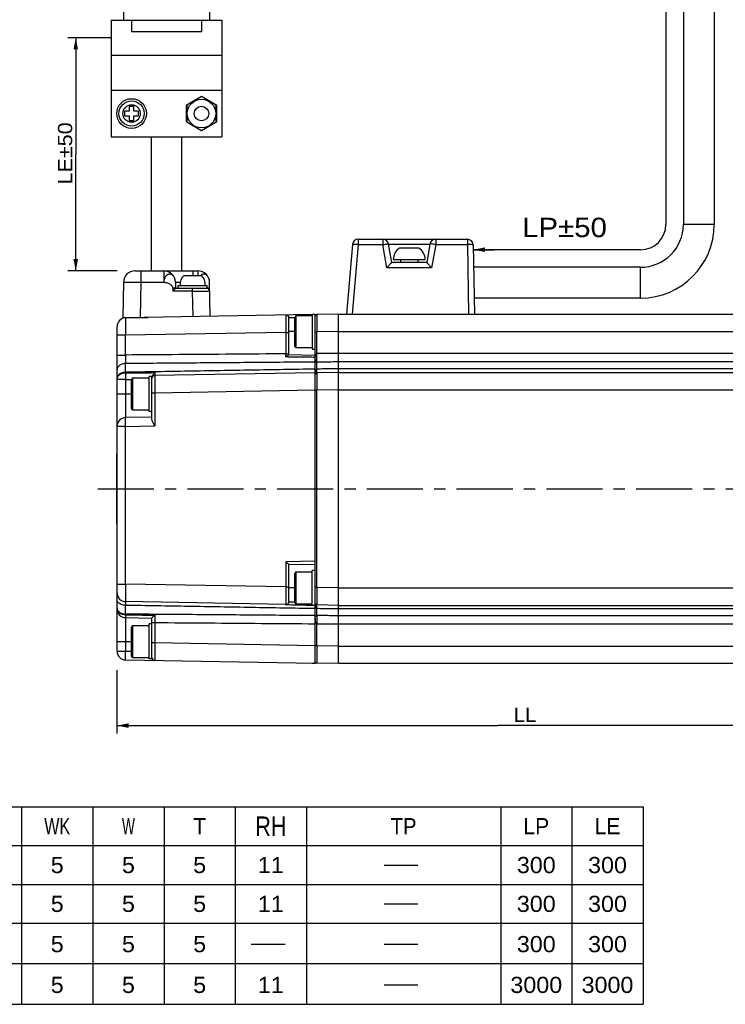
# Model space of a CAD drawing. Extents: x -74 to 556, y -100 to 345.
# Tile 5 of 19: x 124 to 233, y 108 to 260. Entities that reach past the tile are written whole.
import ezdxf
from ezdxf.enums import TextEntityAlignment as Align

# ---------------------------------------------------------------- set-up
doc = ezdxf.new("R2010")
doc.units = 0
doc.header["$LTSCALE"] = 23.1
doc.header["$MEASUREMENT"] = 0
doc.linetypes.add('CENTER', pattern=[0.6, 0.375, -0.075, 0.075, -0.075])
doc.layers.get('0').update_dxf_attribs({"linetype": 'CONTINUOUS'})
doc.layers.add('8_ALL_NOTES_BALLOONS_SYMBOLS_GT', color=7, linetype='CONTINUOUS')
doc.layers.add('DEFAULT_1', color=7, linetype='CENTER')
doc.styles.add('TEXTSTYLE_0', font='txt', dxfattribs={"width": 0.8})
doc.dimstyles.new('DIMSTYLE_3', dxfattribs={"dimtxt": 2.2, "dimasz": 0.18, "dimexe": 0.18, "dimexo": 0.0625, "dimgap": 0.09, "dimtad": 0, "dimtih": 1, "dimtoh": 1, "dimdec": 4, "dimlfac": 1.111111, "dimzin": 0, "dimdsep": 46, "dimtxsty": 'Standard', "dimcen": 0.09, "dimadec": 0, "dimazin": 0, "dimtp": 1e-05, "dimtm": 1e-05, "dimtfac": 1, "dimtdec": 4, "dimtofl": 0, "dimtmove": 0, "dimatfit": 0, "dimfxl": 0, "dimtolj": 1, "dimtzin": 0, "dimarcsym": 0})

# ---------------------------------------------------------------- blocks, each defined once
blk = doc.blocks.new('*D2')
at = {"color": 7, "linetype": 'Continuous'}
for p, q in [((137.89, 257.45), (131.23, 257.45)), ((132.43, 257.45), (132.43, 239.45)), ((132.43, 221.45), (132.43, 239.45)), ((138.83, 221.45), (131.23, 221.45))]:
    blk.add_line(p, q, dxfattribs=at)
for points in [[(132.78, 255.65), (132.43, 257.45), (132.08, 255.65)], [(132.08, 223.25), (132.43, 221.45), (132.78, 223.25)]]:
    blk.add_solid(points, dxfattribs=at)
at = {"color": 7, "linetype": 'Continuous', "style": 'TEXTSTYLE_0', "width": 0.97037}
blk.add_text('LE%%p50', height=2.2, rotation=90, dxfattribs=at).set_placement((131.88, 234.78), (131.88, 244.39), align=Align.FIT)
blk = doc.blocks.new('*D5')
at = {"color": 7, "linetype": 'Continuous'}
for p, q in [((138.8, 159.76), (138.8, 149.98)), ((256.43, 159.76), (256.43, 149.98)), ((138.8, 151.18), (197.62, 151.18)), ((256.43, 151.18), (197.62, 151.18))]:
    blk.add_line(p, q, dxfattribs=at)
for points in [[(140.6, 151.53), (138.8, 151.18), (140.6, 150.83)], [(254.63, 150.83), (256.43, 151.18), (254.63, 151.53)]]:
    blk.add_solid(points, dxfattribs=at)
at = {"color": 7, "linetype": 'Continuous', "style": 'TEXTSTYLE_0', "width": 0.96}
blk.add_text('LL', height=2.2, dxfattribs=at).set_placement((200.08, 151.73), (203.6, 151.73), align=Align.FIT)

msp = doc.modelspace()

# ---------------------------------------------------------------- linework, layer by layer
at = {"color": 7, "linetype": 'Continuous'}
for p, q in [((139.793777, 270.770477), (139.793777, 260.150477)), ((153.113777, 270.770477), (153.113777, 260.150477)), ((223.583777, 264.613088), (223.583777, 228.613088)), ((226.283777, 264.613088), (226.283777, 228.613088)), ((231.053777, 264.613088), (231.053777, 228.613088)), ((137.903777, 260.150477), (137.903777, 242.150477)), ((137.903777, 260.150477), (155.003777, 260.150477)), ((141.053777, 260.150477), (141.053777, 258.350477)), ((151.853777, 260.150477), (151.853777, 258.350477)), ((155.003777, 260.150477), (155.003777, 242.150477)), ((151.853777, 258.350477), (141.053777, 258.350477)), ((137.903777, 254.750477), (155.003777, 254.750477)), ((137.903777, 249.350477), (155.003777, 249.350477)), ((151.853777, 248.382977), (149.468777, 247.005996)), ((151.853777, 248.360477), (149.603777, 247.061439)), ((154.238777, 247.005996), (151.853777, 248.382977)), ((154.103777, 247.061439), (151.853777, 248.360477)), ((140.693777, 246.830477), (140.693777, 246.110477)), ((141.413777, 246.830477), (140.693777, 246.830477)), ((141.413777, 246.110477), (141.413777, 246.830477)), ((149.468777, 247.005996), (149.468777, 244.494957)), ((149.603777, 247.061439), (149.603777, 244.439515)), ((154.103777, 244.439515), (154.103777, 247.061439)), ((154.238777, 244.494957), (154.238777, 247.005996)), ((139.973777, 246.110477), (139.973777, 245.390477)), ((140.693777, 246.110477), (139.973777, 246.110477)), ((139.973777, 245.390477), (140.693777, 245.390477)), ((140.693777, 245.390477), (140.693777, 244.670477)), ((142.133777, 246.110477), (141.413777, 246.110477)), ((141.413777, 244.670477), (141.413777, 245.390477)), ((141.413777, 245.390477), (142.133777, 245.390477)), ((142.133777, 245.390477), (142.133777, 246.110477)), ((140.693777, 244.670477), (141.413777, 244.670477)), ((149.468777, 244.494957), (151.853777, 243.117977)), ((149.603777, 244.439515), (151.853777, 243.140477)), ((151.853777, 243.117977), (154.238777, 244.494957)), ((151.853777, 243.140477), (154.103777, 244.439515)), ((137.903777, 242.150477), (155.003777, 242.150477)), ((144.068777, 242.150477), (144.068777, 221.450477)), ((148.838777, 221.450477), (148.838777, 242.150477)), ((231.053777, 228.613088), (226.283777, 228.613088)), ((175.170517, 225.502417), (174.230588, 214.758977)), ((176.067093, 225.502417), (175.127163, 214.758977)), ((176.067093, 226.323977), (176.067093, 225.502417)), ((176.067093, 226.323977), (192.930125, 226.323977)), ((176.067093, 225.502417), (179.84881, 225.502417)), ((179.84881, 226.323977), (179.84881, 225.502417)), ((180.483587, 221.902417), (179.84881, 225.502417)), ((181.238777, 222.723977), (180.735137, 225.58026)), ((180.735137, 225.58026), (187.142417, 225.58026)), ((187.142417, 225.58026), (186.638777, 222.723977)), ((188.028744, 225.502417), (187.393967, 221.902417)), ((188.028744, 226.323977), (188.028744, 225.502417)), ((188.028744, 225.502417), (192.930125, 225.502417)), ((192.930125, 226.323977), (192.930125, 225.502417)), ((192.930125, 225.502417), (193.117653, 214.758977)), ((193.829988, 225.439684), (194.016421, 214.758977)), ((182.453777, 224.973977), (185.423777, 224.973977)), ((219.668777, 224.698088), (193.842933, 224.698088)), ((186.641154, 222.723977), (181.236401, 222.723977)), ((181.46382, 223.173977), (186.413734, 223.173977)), ((182.588777, 223.173977), (182.588777, 222.723977)), ((185.288777, 223.173977), (185.288777, 222.723977)), ((141.598309, 221.450477), (151.309246, 221.450477)), ((142.498172, 221.450477), (142.498172, 219.681891)), ((146.034922, 221.450477), (146.034922, 219.681891)), ((149.153814, 220.730477), (151.85374, 220.730477)), ((150.534237, 221.450477), (150.534237, 220.730477)), ((151.309246, 221.450477), (151.309246, 220.730477)), ((187.393967, 221.902417), (180.483587, 221.902417)), ((219.668777, 221.998088), (193.890062, 221.998088)), ((219.668777, 217.228088), (219.668777, 221.998088)), ((139.798583, 219.681891), (139.703777, 214.250477)), ((142.498172, 219.681891), (142.403366, 214.250477)), ((142.498172, 219.681891), (146.034922, 219.681891)), ((147.834648, 219.681891), (147.850906, 218.750477)), ((148.253777, 218.750477), (148.253777, 219.200477)), ((148.253777, 219.200477), (152.753777, 219.200477)), ((152.753777, 218.750477), (152.753777, 219.200477)), ((153.200859, 214.417654), (153.108971, 219.681891)), ((147.400974, 218.750477), (147.408692, 218.30833)), ((150.433358, 218.30833), (147.408692, 218.30833)), ((147.85084, 218.750477), (152.753777, 218.750477)), ((150.433358, 218.750477), (150.433358, 218.30833)), ((150.433358, 218.30833), (150.502092, 214.370547)), ((219.668777, 217.228088), (193.973322, 217.228088)), ((168.954822, 214.69264), (140.130216, 214.189505)), ((166.409662, 214.527476), (166.253777, 214.257476)), ((166.409662, 214.527476), (166.409662, 209.577476)), ((166.409662, 214.527476), (168.953777, 214.527476)), ((168.953777, 214.752476), (168.953777, 209.352476)), ((168.953777, 214.752476), (169.403777, 214.752476)), ((169.403777, 208.381783), (169.403777, 214.752476)), ((173.003777, 214.758977), (169.669065, 214.700769)), ((173.003777, 160.758977), (173.003777, 214.758977)), ((173.003777, 214.758977), (248.783777, 214.758977)), ((139.703777, 214.250477), (143.623294, 214.250477)), ((140.603777, 214.250477), (140.603777, 214.197771)), ((166.254862, 214.195307), (165.353777, 214.179578)), ((165.353777, 208.452476), (165.353777, 214.17186)), ((166.253777, 209.847476), (166.253777, 214.257476)), ((138.803777, 162.678243), (138.803777, 212.83971)), ((140.130216, 211.489916), (138.803777, 211.489916)), ((164.895924, 211.922203), (140.130216, 211.489916)), ((140.130216, 208.432599), (140.130216, 211.489916)), ((164.895924, 211.922203), (164.895924, 208.620034)), ((164.895924, 211.922203), (165.353777, 211.922203)), ((166.253777, 212.052476), (165.353777, 212.052476)), ((169.403777, 212.00118), (169.669065, 212.00118)), ((173.003777, 212.059388), (169.669065, 212.00118)), ((169.669065, 208.647905), (169.669065, 212.00118)), ((173.003777, 212.058977), (248.783777, 212.058977)), ((138.803777, 208.432599), (140.130216, 208.432599)), ((164.895924, 208.620034), (165.353777, 208.620034)), ((169.403777, 208.381783), (165.345016, 208.452629)), ((166.409662, 209.577476), (166.253777, 209.847476)), ((166.409662, 209.577476), (168.953777, 209.577476)), ((168.953777, 209.352476), (169.403777, 209.352476)), ((173.003777, 208.672969), (169.669065, 208.647905)), ((248.783777, 208.673087), (173.003777, 208.673087)), ((140.130216, 205.763465), (140.130216, 207.114831)), ((169.403777, 160.765478), (169.403777, 208.372136)), ((169.669065, 206.264328), (169.669065, 207.33989)), ((248.783777, 207.365955), (173.003777, 207.365955)), ((169.403777, 205.700477), (144.645924, 205.268327)), ((173.003777, 205.758977), (169.669065, 205.700769)), ((248.783777, 206.321477), (173.003777, 206.321477)), ((173.003777, 205.758977), (248.783777, 205.758977)), ((140.130216, 204.661436), (138.803777, 204.661436)), ((140.130216, 204.661436), (140.130216, 198.757872)), ((141.209662, 204.903977), (141.053777, 204.633977)), ((141.053777, 200.223977), (141.053777, 204.633977)), ((141.209662, 204.903977), (141.209662, 199.953977)), ((141.209662, 204.903977), (143.753777, 204.903977)), ((143.753777, 199.728977), (143.753777, 205.128977)), ((144.203777, 205.128977), (143.753777, 205.128977)), ((144.203777, 198.47835), (144.203777, 205.128977)), ((138.803777, 202.428977), (141.053777, 202.428977)), ((144.645924, 202.568738), (144.203777, 202.568738)), ((169.403777, 203.000888), (144.645924, 202.568738)), ((144.645924, 202.568738), (144.645924, 197.4869)), ((169.403777, 203.00118), (169.669065, 203.00118)), ((173.003777, 203.059388), (169.669065, 203.00118)), ((169.669065, 172.516773), (169.669065, 203.00118)), ((173.003777, 203.058977), (248.783777, 203.058977)), ((141.209662, 199.953977), (141.053777, 200.223977)), ((141.209662, 199.953977), (143.753777, 199.953977)), ((144.203777, 199.728977), (143.753777, 199.728977)), ((144.203777, 198.828977), (140.130216, 198.757872)), ((140.130216, 197.408078), (138.803777, 197.408078)), ((140.130216, 197.408078), (144.645924, 197.4869)), ((140.130216, 173.028037), (140.130216, 197.408078)), ((138.713777, 193.158977), (138.713777, 182.358977)), ((138.713777, 193.158977), (138.803777, 193.158977)), ((138.713777, 182.358977), (138.803777, 182.358977)), ((169.403777, 176.579875), (164.895924, 176.50119)), ((164.895924, 176.50119), (164.895924, 172.59575)), ((165.352651, 176.058957), (169.403777, 176.12967)), ((165.353777, 170.339844), (165.353777, 176.058977)), ((168.953777, 169.758977), (168.953777, 175.158977)), ((169.403777, 175.158977), (168.953777, 175.158977)), ((166.409662, 174.933977), (166.253777, 174.663977)), ((166.253777, 170.253977), (166.253777, 174.663977)), ((166.409662, 174.933977), (168.953777, 174.933977)), ((166.409662, 174.933977), (166.409662, 169.983977)), ((138.803777, 173.028037), (140.130216, 173.028037)), ((164.895924, 172.59575), (140.130216, 173.028037)), ((164.895924, 172.59575), (165.353777, 172.59575)), ((166.253777, 172.458977), (165.353777, 172.458977)), ((169.669065, 172.516773), (169.403777, 172.516773)), ((173.003777, 172.458565), (169.669065, 172.516773)), ((173.003777, 172.458977), (248.783777, 172.458977)), ((164.895924, 169.896162), (140.130216, 170.328449)), ((140.130216, 168.403122), (140.130216, 169.754488)), ((166.409662, 169.983977), (166.253777, 170.253977)), ((166.409662, 169.983977), (168.953777, 169.983977)), ((169.403777, 169.758977), (168.953777, 169.758977)), ((173.003777, 169.758977), (169.669065, 169.817184)), ((169.669065, 168.178064), (169.669065, 169.253626)), ((173.003777, 169.758977), (248.783777, 169.758977)), ((248.783777, 169.196477), (173.003777, 169.196477)), ((140.130216, 167.857081), (140.130216, 162.678243)), ((140.130216, 167.857081), (144.203777, 167.785977)), ((144.203777, 161.485977), (144.203777, 167.810036)), ((248.783777, 168.151998), (173.003777, 168.151998)), ((141.209662, 166.660977), (141.053777, 166.390977)), ((141.053777, 161.980977), (141.053777, 166.390977)), ((141.209662, 166.660977), (141.209662, 161.710977)), ((141.209662, 166.660977), (143.753777, 166.660977)), ((143.753777, 161.485977), (143.753777, 166.885977)), ((144.203777, 166.885977), (143.753777, 166.885977)), ((144.645924, 167.051051), (144.203777, 167.051051)), ((144.645924, 167.051051), (144.645924, 163.949215)), ((173.003777, 166.844985), (169.669065, 166.870048)), ((169.669065, 163.516773), (169.669065, 166.870048)), ((248.783777, 166.844867), (173.003777, 166.844867)), ((138.803777, 164.185977), (141.053777, 164.185977)), ((144.645924, 163.949215), (144.203777, 163.949215)), ((169.403777, 163.517065), (144.645924, 163.949215)), ((169.669065, 163.516773), (169.403777, 163.516773)), ((173.003777, 163.458565), (169.669065, 163.516773)), ((173.003777, 163.458977), (248.783777, 163.458977)), ((138.803777, 162.678243), (140.130216, 162.678243)), ((140.130216, 162.678243), (141.053777, 162.662122)), ((140.130216, 161.328449), (169.403777, 160.817477)), ((141.209662, 161.710977), (141.053777, 161.980977)), ((141.209662, 161.710977), (143.753777, 161.710977)), ((144.203777, 161.485977), (143.753777, 161.485977)), ((168.953777, 160.765478), (168.953777, 160.825331)), ((169.403777, 160.765478), (168.953777, 160.765478)), ((173.003777, 160.758977), (169.669065, 160.817184)), ((248.783777, 160.758977), (173.003777, 160.758977)), ((6.067737, 138.634899), (220.067737, 138.634899)), ((124.067737, 138.634899), (124.067737, 108.115279)), ((135.067737, 138.634899), (135.067737, 108.115279)), ((146.067737, 138.634899), (146.067737, 108.115279)), ((157.067737, 138.634899), (157.067737, 108.115279)), ((168.067737, 138.634899), (168.067737, 108.115279)), ((198.067737, 138.634899), (198.067737, 108.115279)), ((209.067737, 138.634899), (209.067737, 108.115279)), ((220.067737, 138.634899), (220.067737, 108.115279)), ((6.067737, 132.634899), (220.067737, 132.634899)), ((180.046904, 129.634902), (185.255235, 129.634902)), ((6.067737, 126.634899), (220.067737, 126.634899)), ((180.046904, 123.634905), (185.255235, 123.634905)), ((6.067737, 120.634899), (220.067737, 120.634899)), ((159.546898, 117.415411), (164.755241, 117.415411)), ((180.046904, 117.415411), (185.255235, 117.415411)), ((6.067737, 114.41541), (220.067737, 114.41541)), ((180.046904, 111.115276), (185.255235, 111.115276)), ((6.067737, 108.115279), (220.067737, 108.115279))]:
    msp.add_line(p, q, dxfattribs=at)
for points in [[(176.067093, 225.502417), (175.836132, 225.519823), (175.62076, 225.530759), (175.435512, 225.534489), (175.292893, 225.530759), (175.202529, 225.519823), (175.170517, 225.502417)], [(179.84881, 225.502417), (180.043494, 225.534569), (180.229383, 225.561415), (180.396538, 225.581496), (180.536773, 225.593826), (180.643122, 225.59779), (180.710349, 225.593193), (180.735137, 225.58026)], [(188.028744, 225.502417), (187.83406, 225.534569), (187.648171, 225.561415), (187.481016, 225.581496), (187.340782, 225.593826), (187.234432, 225.59779), (187.167206, 225.593193), (187.142417, 225.58026)], [(193.829988, 225.439684), (193.799031, 225.459426), (193.708974, 225.476757), (193.565941, 225.490498), (193.379662, 225.499715), (193.162807, 225.50378), (192.930125, 225.502417)], [(140.130216, 197.408078), (140.12493, 197.757095), (140.121598, 198.082694), (140.120462, 198.362381), (140.121598, 198.576991), (140.12493, 198.711863), (140.130216, 198.757872)], [(140.130216, 161.328449), (140.12493, 161.374458), (140.121598, 161.50933), (140.120462, 161.72394), (140.121598, 162.003627), (140.12493, 162.329226), (140.130216, 162.678243)]]:
    msp.add_lwpolyline(points, dxfattribs=at)
for centre, radius in [((141.053777, 245.750477), 2.295), ((141.053777, 245.750477), 1.945329), ((141.053777, 245.750477), 1.35), ((151.853777, 245.750477), 2.205), ((151.853777, 245.750477), 1.125)]:
    msp.add_circle(centre, radius, dxfattribs=at)
for centre, radius, start, end in [((219.668777, 228.613088), 3.915, 270, 360), ((219.668777, 228.613088), 6.615, 270, 360), ((219.668777, 228.613088), 11.385, 270, 360), ((176.067093, 225.423977), 0.9, 90, 175), ((179.84881, 225.423977), 0.9, 10, 90), ((188.028744, 225.423977), 0.9, 90, 170), ((192.930125, 225.423977), 0.9, 1, 90), ((183.712846, 223.109239), 2.25, 124.02717115, 178.35124136), ((184.164709, 223.109239), 2.25, 1.64875864, 55.97282885), ((141.59831, 219.650477), 1.8, 90.00003578, 179.00000062), ((146.034922, 219.650477), 1.8, 1, 90), ((150.358448, 219.393029), 1.8, 132.01012212, 186.14087439), ((151.309246, 219.650477), 1.8, 1, 90), ((150.649106, 219.393029), 1.8, 353.85912561, 47.98987788), ((152.683016, 218.300477), 0.45, 1, 90), ((164.903777, 214.17186), 0.45, 0, 91), ((169.673777, 214.43081), 0.27, 91, 180), ((140.153777, 212.83971), 1.35, 91, 180), ((169.673777, 205.43081), 0.27, 91, 164.99530332), ((144.653777, 204.818395), 0.45, 91, 180), ((140.153777, 197.408078), 1.35, 91, 180), ((140.153777, 171.678243), 1.35, 180, 269), ((140.153777, 169.206875), 1.35, 180.00000048, 269.00000002), ((164.903777, 170.346093), 0.45, 269, 360), ((169.673777, 170.087143), 0.27, 180, 269), ((140.153777, 162.678243), 1.35, 180, 269), ((144.653777, 161.699558), 0.45, 180, 269), ((169.673777, 161.087143), 0.27, 202.25, 269)]:
    msp.add_arc(centre, radius, start, end, dxfattribs=at)
for points in [[(181.236401, 222.723977), (181.203876, 222.702279), (181.141859, 222.643496), (181.057863, 222.556303), (180.957827, 222.447702), (180.846507, 222.323359), (180.727925, 222.188094), (180.605777, 222.046355), (180.483587, 221.902417)], [(186.641154, 222.723977), (186.673678, 222.702279), (186.735695, 222.643496), (186.819691, 222.556303), (186.919727, 222.447702), (187.031048, 222.323359), (187.14963, 222.188094), (187.271777, 222.046355), (187.393967, 221.902417)], [(147.722451, 220.266664), (147.630539, 220.458194), (147.488535, 220.654081), (147.319603, 220.801283), (147.131975, 220.892562), (146.934787, 220.92346), (146.737553, 220.892569), (146.549942, 220.801278), (146.381032, 220.654077), (146.238891, 220.458189), (146.130847, 220.22292), (146.061345, 219.959985), (146.034922, 219.681891)], [(146.043196, 221.450469), (146.042528, 221.450469), (146.040617, 221.450469), (146.039349, 221.45047)], [(152.996775, 220.266664), (152.904862, 220.458194), (152.762858, 220.654081), (152.593927, 220.801283), (152.406299, 220.892562), (152.20911, 220.92346), (152.011876, 220.892569), (151.824266, 220.801278), (151.738532, 220.735651)], [(139.798583, 219.681891), (139.839689, 219.686867), (139.961527, 219.690737), (140.160439, 219.693384), (140.430343, 219.694728), (140.76308, 219.694728), (141.148501, 219.693384), (141.574955, 219.690737), (142.029381, 219.686866), (142.498172, 219.681891)], [(146.034922, 219.681891), (146.253112, 219.662476), (146.48195, 219.611016), (146.709335, 219.529674), (146.923167, 219.420614), (147.111347, 219.286001), (147.192036, 219.209787), (147.261774, 219.127997), (147.31905, 219.040901), (147.36235, 218.948768), (147.390162, 218.85187), (147.400974, 218.750477)], [(147.772198, 220.117385), (147.738767, 220.222956), (147.722451, 220.266664)], [(147.801133, 219.995996), (147.772198, 220.117385)], [(147.834648, 219.681891), (147.807921, 219.959925), (147.801133, 219.995996)], [(147.834648, 219.681891), (147.860903, 219.685959), (147.941309, 219.689393), (148.075967, 219.692063), (148.261929, 219.693875), (148.493592, 219.694783), (148.588134, 219.694779)], [(152.441629, 219.234822), (152.457631, 219.218818)], [(152.457631, 219.218818), (152.466359, 219.209787), (152.473286, 219.202459)], [(153.046521, 220.117385), (153.01309, 220.222956), (152.996775, 220.266664)], [(153.075457, 219.995996), (153.046521, 220.117385)], [(153.108971, 219.681891), (153.082245, 219.959925), (153.075457, 219.995996)], [(147.850837, 218.750644), (147.847202, 218.751386), (147.838077, 218.752164), (147.823577, 218.752835), (147.803887, 218.752965), (147.779232, 218.753482), (147.749933, 218.753485), (147.716336, 218.753723), (147.678866, 218.753468), (147.637973, 218.753424), (147.594171, 218.752939), (147.547986, 218.752711), (147.500001, 218.751943), (147.450782, 218.751953), (147.400974, 218.750477)], [(147.850837, 218.750644), (147.835886, 218.737155), (147.800062, 218.702332), (147.749897, 218.652632), (147.689906, 218.592659), (147.623313, 218.525709), (147.552673, 218.454396), (147.480354, 218.381139), (147.408692, 218.30833)], [(150.433358, 218.30833), (150.901427, 218.309572), (151.355872, 218.31054), (151.782733, 218.311203), (152.168514, 218.311539), (152.50147, 218.311539), (152.771521, 218.311203), (152.970429, 218.31054), (153.092048, 218.309572), (153.132947, 218.30833)], [(153.125229, 218.750477), (153.122448, 218.751275), (153.114166, 218.752026), (153.100486, 218.752779), (153.081585, 218.75292), (153.057679, 218.753418), (153.029075, 218.753472), (152.996116, 218.753723), (152.959217, 218.753481), (152.91882, 218.753485), (152.875434, 218.752985), (152.82958, 218.752788), (152.781836, 218.752049), (152.753774, 218.752008)], [(164.895924, 214.621792), (164.894374, 214.554127), (164.893295, 214.354511), (164.892742, 214.032808), (164.892742, 213.605376), (164.893295, 213.093346), (164.894374, 212.522759), (164.895924, 211.922203)], [(169.669065, 214.700769), (169.668135, 214.633108), (169.667488, 214.433506), (169.667156, 214.111808), (169.667156, 213.684374), (169.667488, 213.172343), (169.668135, 212.601776), (169.669065, 212.00118)], [(140.130216, 214.189505), (140.125565, 214.121676), (140.122329, 213.921901), (140.120671, 213.600335), (140.120671, 213.17308), (140.122329, 212.661458), (140.125565, 212.090912), (140.130216, 211.489916)], [(140.130216, 208.432599), (140.12832, 207.945861), (140.12832, 207.495429), (140.130216, 207.114831)], [(164.895924, 208.620034), (156.619743, 208.557585), (148.364519, 208.495107), (140.130216, 208.432599)], [(164.895299, 208.132212), (164.895438, 208.292527), (164.895647, 208.455594), (164.895924, 208.620034)], [(164.895299, 208.132212), (165.029293, 208.241637), (165.145434, 208.33028), (165.239728, 208.397116), (165.307505, 208.438916), (165.345016, 208.452629)], [(169.484218, 208.38968), (169.505906, 208.453799), (169.530301, 208.51127), (169.557958, 208.561591), (169.589872, 208.60381), (169.627209, 208.634642), (169.669065, 208.647905)], [(169.669065, 207.33989), (169.671542, 207.718887), (169.671542, 208.165779), (169.669065, 208.647905)], [(140.130216, 207.114831), (139.785443, 207.077478), (139.46522, 206.976742), (139.190889, 206.819338), (138.980736, 206.615755), (138.848766, 206.379563), (138.803777, 206.126505)], [(169.403777, 207.345767), (159.599675, 207.268707), (149.841872, 207.191729), (140.130216, 207.114831)], [(169.403777, 208.076042), (168.282286, 208.090016), (167.157047, 208.104035), (166.028052, 208.1181), (164.895299, 208.132212)], [(169.403777, 207.736289), (169.406117, 207.681999), (169.412637, 207.631968), (169.422741, 207.58591), (169.436061, 207.543599)], [(169.412028, 207.963763), (169.421312, 208.064197), (169.433397, 208.156547), (169.448001, 208.241314)], [(169.436061, 207.543599), (169.452363, 207.50483), (169.471531, 207.469416), (169.493707, 207.437348), (169.519126, 207.408556), (169.548348, 207.383232), (169.582655, 207.362145), (169.623305, 207.34659), (169.669065, 207.33989)], [(169.448001, 208.241314), (169.46495, 208.318926), (169.484218, 208.38968)], [(173.003777, 207.366031), (171.891593, 207.357316), (170.780023, 207.348602), (169.669065, 207.33989)], [(140.130216, 205.763465), (139.785443, 205.72872), (139.46522, 205.635017), (139.190889, 205.488602), (138.980736, 205.299233), (138.848766, 205.079531), (138.803777, 204.844141)], [(140.129451, 205.659049), (139.785113, 205.621295), (139.465234, 205.519683), (139.191196, 205.36102), (138.981192, 205.155881), (138.848955, 204.917402), (138.803777, 204.661436)], [(140.129451, 205.659049), (140.127724, 205.372101), (140.127986, 205.03084), (140.130216, 204.661436)], [(140.130216, 205.763465), (140.129943, 205.727697), (140.129688, 205.692882), (140.129451, 205.659049)], [(140.129451, 205.659049), (141.256213, 205.672961), (142.384496, 205.686946), (143.514299, 205.701002), (144.645621, 205.715128)], [(169.403777, 206.264235), (159.599675, 206.09648), (149.841872, 205.929557), (140.130216, 205.763465)], [(144.645621, 205.715128), (144.468473, 205.540291), (144.327908, 205.350936), (144.235956, 205.150731), (144.228504, 205.125378)], [(144.645621, 205.715128), (144.645234, 205.471762), (144.645337, 205.319911), (144.645924, 205.268327)], [(169.406159, 205.546321), (169.412775, 205.652391), (169.423019, 205.749812), (169.436491, 205.839079)], [(169.436491, 205.839079), (169.452939, 205.920658), (169.472267, 205.994916), (169.494535, 206.062056)], [(169.494535, 206.062056), (169.520049, 206.122135), (169.549355, 206.174714), (169.583435, 206.218637), (169.623782, 206.250729), (169.669065, 206.264328)], [(169.669065, 205.700769), (169.668135, 205.633108), (169.667488, 205.433506), (169.667156, 205.111808), (169.667156, 204.684374), (169.667488, 204.172343), (169.668135, 203.601776), (169.669065, 203.00118)], [(173.003777, 206.321396), (171.891593, 206.302362), (170.780023, 206.28334), (169.669065, 206.264328)], [(169.669065, 205.700769), (169.671542, 205.766596), (169.671542, 205.959139), (169.669065, 206.264328)], [(140.130216, 204.661436), (141.053476, 204.669292)], [(141.053476, 204.669292), (141.074278, 204.66947)], [(144.228504, 205.125378), (144.203775, 204.950286)], [(144.645924, 205.268327), (144.644374, 205.200655), (144.643295, 205.001041), (144.642742, 204.679339), (144.642742, 204.251914), (144.643295, 203.739891), (144.644374, 203.169324), (144.645924, 202.568738)], [(144.645924, 197.4869), (144.467621, 197.798237), (144.327811, 198.068032), (144.236421, 198.295726), (144.203777, 198.47835)], [(164.895924, 176.50119), (165.048286, 176.351894), (165.175895, 176.227674), (165.273171, 176.133835), (165.333871, 176.076332), (165.353777, 176.059043)], [(140.130216, 173.028037), (140.125565, 172.427053), (140.122329, 171.856505), (140.120671, 171.344882), (140.120671, 170.917626), (140.122329, 170.596057), (140.125565, 170.39628), (140.130216, 170.328449)], [(164.895924, 172.59575), (164.894374, 171.995194), (164.893295, 171.424607), (164.892742, 170.912577), (164.892742, 170.485145), (164.893295, 170.163443), (164.894374, 169.963826), (164.895924, 169.896162)], [(169.669065, 172.516773), (169.668135, 171.916177), (169.667488, 171.34561), (169.667156, 170.833579), (169.667156, 170.406145), (169.667488, 170.084448), (169.668135, 169.884845), (169.669065, 169.817184)], [(140.130216, 169.754488), (139.785443, 169.789233), (139.46522, 169.882936), (139.190889, 170.029351), (138.980736, 170.21872), (138.848766, 170.438422), (138.803777, 170.673812)], [(138.803777, 169.391448), (138.848766, 169.13839), (138.980736, 168.902198), (139.190889, 168.698616), (139.46522, 168.541211), (139.785443, 168.440475), (140.130216, 168.403122)], [(140.129451, 168.297658), (139.785113, 168.332086), (139.465234, 168.424686), (139.191196, 168.569286), (138.981192, 168.756245), (138.848955, 168.973591), (138.803777, 169.206875)], [(140.130216, 170.328449), (140.12832, 170.261415), (140.12832, 170.065228), (140.130216, 169.754488)], [(169.403777, 169.253719), (159.599675, 169.421474), (149.841872, 169.588396), (140.130216, 169.754488)], [(164.895299, 169.828801), (164.895438, 169.866122), (164.895647, 169.888639), (164.895924, 169.896162)], [(164.895299, 169.828801), (164.916815, 169.833916)], [(169.403777, 169.722163), (168.282286, 169.749174), (167.157047, 169.77595), (166.028052, 169.802492), (164.895299, 169.828801)], [(164.916815, 169.833916), (165.029293, 169.874127)], [(165.029293, 169.874127), (165.145434, 169.943902), (165.239728, 170.033918), (165.307505, 170.139324), (165.330293, 170.195738)], [(165.330293, 170.195738), (165.335828, 170.213577)], [(165.335828, 170.213577), (165.345016, 170.251236)], [(165.345016, 170.251236), (165.349876, 170.280555), (165.352801, 170.310135), (165.353777, 170.339845)], [(166.253152, 170.228742), (165.345016, 170.251236)], [(166.268576, 170.228358), (166.253152, 170.228742)], [(169.412637, 169.867218), (169.422741, 169.770318), (169.436061, 169.681332), (169.452363, 169.599836), (169.471531, 169.525514)], [(169.471531, 169.525514), (169.493707, 169.458137), (169.519126, 169.397718), (169.548348, 169.344667), (169.582655, 169.300243), (169.623305, 169.26759), (169.669065, 169.253626)], [(169.669065, 169.253626), (169.671542, 169.558814), (169.671542, 169.751357), (169.669065, 169.817184)], [(173.003777, 169.196557), (171.891593, 169.215591), (170.780023, 169.234614), (169.669065, 169.253626)], [(140.129451, 168.297658), (140.127724, 168.059367), (140.127986, 167.908655), (140.130216, 167.857081)], [(140.130216, 168.403122), (140.129943, 168.368928), (140.129688, 168.333765), (140.129451, 168.297658)], [(140.129451, 168.297658), (141.256213, 168.282748), (142.384496, 168.26782), (143.514299, 168.252874), (144.645621, 168.237909)], [(169.403777, 168.172187), (159.599675, 168.249246), (149.841872, 168.326225), (140.130216, 168.403122)], [(144.645621, 168.237909), (144.468473, 168.075692), (144.327908, 167.952429), (144.235956, 167.864013), (144.203775, 167.810039)], [(144.645621, 168.237909), (144.645234, 167.88227), (144.645337, 167.478908), (144.645924, 167.051051)], [(169.403777, 167.781664), (169.406159, 167.836441), (169.412775, 167.886774), (169.423019, 167.933074), (169.436491, 167.975522)], [(169.403777, 167.781664), (169.406227, 167.656662), (169.412983, 167.541683), (169.423344, 167.436092), (169.436871, 167.339205), (169.45329, 167.25051), (169.472454, 167.169586), (169.494477, 167.096195), (169.519598, 167.030227), (169.548374, 166.97205), (169.582178, 166.923001), (169.622616, 166.886241), (169.669065, 166.870048)], [(169.436491, 167.975522), (169.452939, 168.014342), (169.472267, 168.049699), (169.494535, 168.08168), (169.520049, 168.110294), (169.549355, 168.135341), (169.583435, 168.156299), (169.623782, 168.171584), (169.669065, 168.178064)], [(173.003777, 168.151922), (171.891593, 168.160637), (170.780023, 168.169351), (169.669065, 168.178064)], [(169.669065, 168.178064), (169.671542, 167.799066), (169.671542, 167.352175), (169.669065, 166.870048)], [(169.403777, 166.863983), (161.130274, 166.92631), (152.877667, 166.988666), (144.645924, 167.051051)], [(144.645924, 163.949215), (144.644374, 163.348629), (144.643295, 162.778062), (144.642742, 162.266038), (144.642742, 161.838614), (144.643295, 161.516912), (144.644374, 161.317298), (144.645924, 161.249627)], [(169.669065, 163.516773), (169.668135, 162.916177), (169.667488, 162.34561), (169.667156, 161.833579), (169.667156, 161.406145), (169.667488, 161.084448), (169.668135, 160.884845), (169.669065, 160.817184)]]:
    msp.add_spline(points, degree=3, dxfattribs=at)
at = {"layer": '8_ALL_NOTES_BALLOONS_SYMBOLS_GT', "color": 7, "linetype": 'Continuous'}
for p, q in [((193.842933, 224.698088), (195.063746, 224.71061)), ((195.063746, 224.71061), (197.063746, 224.71061))]:
    msp.add_line(p, q, dxfattribs=at)
msp.add_solid([(193.842933, 224.698088), (195.639249, 225.066531), (195.646428, 224.366568)], dxfattribs=at)
at = {"layer": 'DEFAULT_1', "color": 7, "linetype": 'CENTER'}
msp.add_line((135.823777, 187.758977), (284.569514, 187.758977), dxfattribs=at)

# ---------------------------------------------------------------- texts
at = {"color": 7, "linetype": 'Continuous', "style": 'TEXTSTYLE_0'}
for s, height, width, p, p2 in [('RH', 3, 0.96, (160.167737, 134.134899), (164.967737, 134.134899)), ('WK', 2.5, 0.8, (127.567737, 134.384899), (131.567737, 134.384899)), ('W', 2.5, 0.8, (139.567737, 134.384899), (141.567737, 134.384899)), ('T', 2.5, 1.2, (150.567737, 134.384899), (152.567737, 134.384899)), ('TP', 2.5, 0.96, (181.067737, 134.384899), (185.067737, 134.384899)), ('LP', 2.5, 0.96, (201.567737, 134.384899), (205.567737, 134.384899)), ('LE', 2.5, 0.96, (212.567737, 134.384899), (216.567737, 134.384899)), ('5', 2.5, 1.2, (128.567737, 128.384899), (130.567737, 128.384899)), ('5', 2.5, 1.2, (139.567737, 128.384899), (141.567737, 128.384899)), ('5', 2.5, 1.2, (150.567737, 128.384899), (152.567737, 128.384899)), ('11', 2.5, 1.6, (160.567737, 128.384899), (164.567737, 128.384899)), ('300', 2.5, 1.028571, (200.567737, 128.384899), (206.567737, 128.384899)), ('300', 2.5, 1.028571, (211.567737, 128.384899), (217.567737, 128.384899)), ('5', 2.5, 1.2, (128.567737, 122.384899), (130.567737, 122.384899)), ('5', 2.5, 1.2, (139.567737, 122.384899), (141.567737, 122.384899)), ('5', 2.5, 1.2, (150.567737, 122.384899), (152.567737, 122.384899)), ('11', 2.5, 1.6, (160.567737, 122.384899), (164.567737, 122.384899)), ('300', 2.5, 1.028571, (200.567737, 122.384899), (206.567737, 122.384899)), ('300', 2.5, 1.028571, (211.567737, 122.384899), (217.567737, 122.384899)), ('5', 2.5, 1.2, (128.567737, 116.16541), (130.567737, 116.16541)), ('5', 2.5, 1.2, (139.567737, 116.16541), (141.567737, 116.16541)), ('5', 2.5, 1.2, (150.567737, 116.16541), (152.567737, 116.16541)), ('300', 2.5, 1.028571, (200.567737, 116.16541), (206.567737, 116.16541)), ('300', 2.5, 1.028571, (211.567737, 116.16541), (217.567737, 116.16541)), ('5', 2.5, 1.2, (128.567737, 109.865279), (130.567737, 109.865279)), ('5', 2.5, 1.2, (139.567737, 109.865279), (141.567737, 109.865279)), ('5', 2.5, 1.2, (150.567737, 109.865279), (152.567737, 109.865279)), ('11', 2.5, 1.6, (160.567737, 109.865279), (164.567737, 109.865279)), ('3000', 2.5, 1.010526, (199.567737, 109.865279), (207.567737, 109.865279)), ('3000', 2.5, 1.010526, (210.567737, 109.865279), (218.567737, 109.865279))]:
    msp.add_text(s, height=height, dxfattribs=dict(at, width=width)).set_placement(p, p2, align=Align.FIT)
at = {"layer": '8_ALL_NOTES_BALLOONS_SYMBOLS_GT', "color": 7, "linetype": 'Continuous', "style": 'TEXTSTYLE_0', "width": 0.97037}
msp.add_text('LP%%p50', height=3, dxfattribs=at).set_placement((201.376907, 226.65186), (214.476907, 226.65186), align=Align.FIT)

# ---------------------------------------------------------------- dimensions: what is measured, and where the dimension line sits
at = {"color": 7, "linetype": 'Continuous'}
for base, p1, p2, angle, picture, middle in [((132.432858, 257.450477), (138.829454, 221.450477), (137.893777, 257.450477), 90, '*D2', (130.782858, 239.58354)), ((138.803777, 151.175962), (256.433777, 159.758977), (138.803777, 159.758977), 180, '*D5', (201.844942, 152.825962))]:
    dim = msp.add_linear_dim(base=base, p1=p1, p2=p2, angle=angle, dimstyle='DIMSTYLE_3', dxfattribs=at)
    dim.commit()
    dim.dimension.update_dxf_attribs({"geometry": picture, "text_midpoint": middle})

doc.saveas('drawing.dxf')
